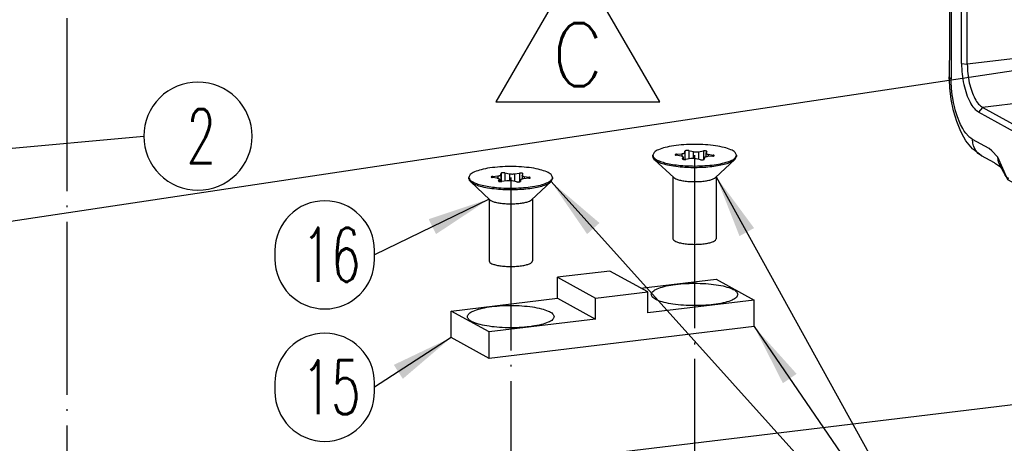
# Model space of a CAD drawing. Header units: inches. Extents: x -399 to 442, y -299 to 295.
# Tile 40 of 138: x -116 to -61, y 128 to 152. Entities that reach past the tile are written whole.
import ezdxf

# ---------------------------------------------------------------- set-up
doc = ezdxf.new("R2010")
doc.units = ezdxf.units.IN
doc.linetypes.add('DOT_CENTER', pattern=[14, 12, -1, 0, -1])
doc.layers.add('1', color=7, linetype='Continuous')
doc.styles.add('CONVERTER_11', font='txt.shx', dxfattribs={"width": 0.9})
doc.styles.add('CONVERTER_13', font='txt.shx', dxfattribs={"width": 0.63})
doc.dimstyles.get("Standard").update_dxf_attribs({"dimtxt": 0.18, "dimasz": 0.18, "dimexe": 0.18, "dimexo": 0.0625, "dimgap": 0.09, "dimtad": 0, "dimtih": 1, "dimtoh": 1, "dimdec": 4, "dimzin": 0, "dimdsep": 46, "dimtxsty": 'Standard', "dimcen": 0.09, "dimadec": 0, "dimazin": 0, "dimtfac": 1, "dimtdec": 4, "dimtofl": 0, "dimtmove": 0, "dimatfit": 3, "dimfxl": 1, "dimtolj": 1, "dimtzin": 0, "dimarcsym": 0})

# ---------------------------------------------------------------- blocks, each defined once
blk = doc.blocks.new('REV_TRIANGLE__3', base_point=(-84.896, 149.877))
at = {"layer": '1', "color": 3, "linetype": 'Continuous'}
for p, q in [((-84.896, 155.127), (-89.446, 147.252)), ((-80.346, 147.252), (-84.896, 155.127)), ((-89.446, 147.252), (-80.346, 147.252))]:
    blk.add_line(p, q, dxfattribs=at)
at = {"layer": '1', "color": 3, "insert": (-84.896, 149.877), "char_height": 3.5, "attachment_point": 5, "line_spacing_factor": 0.90036, "style": 'CONVERTER_11'}
blk.add_mtext('C', dxfattribs=at)
blk = doc.blocks.new('N2390-20305_plate__15', base_point=(-318.006, 84.092))
at = {"color": 7, "linetype": 'Continuous'}
blk.add_line((-140.455, 155.305), (-73.139, 163.429), dxfattribs=at)
blk = doc.blocks.new('N2390-20305__16', base_point=(-318.006, 84.092))
blk.add_blockref('N2390-20305_plate__15', (-318.006, 84.092))
blk = doc.blocks.new('N2390-60305__17', base_point=(-318.006, -142.861))
blk.add_blockref('N2390-20305__16', (-318.006, 84.092))
blk = doc.blocks.new('0515-1946_4__69', base_point=(-100.922, 174.191))
at = {"color": 7, "linetype": 'Continuous'}
for p, q in [((-100.922, 180.278), (-100.922, 180.375)), ((-98.962, 180.313), (-99.299, 180.366)), ((-99.274, 180.441), (-98.906, 180.478)), ((-98.869, 180.127), (-98.81, 180.228)), ((-98.806, 180.241), (-98.81, 180.228)), ((-98.806, 180.241), (-98.806, 180.088)), ((-98.699, 180.555), (-98.69, 180.657)), ((-98.284, 180.133), (-98.63, 180.084)), ((-98.426, 180.689), (-98.118, 180.625)), ((-97.759, 180.617), (-97.413, 180.666)), ((-97.344, 180.195), (-97.353, 180.093)), ((-97.237, 180.509), (-97.234, 180.522)), ((-97.237, 180.509), (-97.237, 180.254)), ((-97.174, 180.622), (-97.234, 180.522)), ((-96.77, 180.309), (-97.137, 180.272)), ((-97.081, 180.437), (-96.744, 180.384)), ((-95.228, 180.077), (-95.122, 180.278)), ((-95.122, 180.375), (-95.122, 180.278)), ((-100.816, 180.077), (-99.467, 178.822)), ((-97.617, 180.061), (-97.925, 180.125)), ((-95.228, 180.077), (-96.576, 178.822)), ((-99.522, 178.873), (-99.522, 174.579)), ((-96.522, 178.873), (-96.522, 174.579))]:
    blk.add_line(p, q, dxfattribs=at)
at = {"color": 1, "linetype": 'Continuous'}
for p, q in [((-99.274, 180.441), (-99.274, 180.362)), ((-98.906, 180.478), (-98.906, 180.301)), ((-98.81, 180.228), (-98.81, 180.089)), ((-98.699, 180.555), (-98.699, 180.079)), ((-98.69, 180.657), (-98.69, 180.08)), ((-98.426, 180.689), (-98.426, 180.113)), ((-98.118, 180.625), (-98.118, 180.142)), ((-97.759, 180.617), (-97.759, 180.091)), ((-97.413, 180.666), (-97.413, 180.062)), ((-97.081, 180.437), (-97.081, 180.277)), ((-96.744, 180.384), (-96.744, 180.313)), ((-98.869, 180.127), (-98.869, 180.117))]:
    blk.add_line(p, q, dxfattribs=at)
at = {"color": 7, "linetype": 'Continuous'}
for points, knots in [([(-95.122, 180.375), (-95.149, 180.445), (-95.219, 180.623), (-95.56, 180.778), (-96.005, 180.928), (-96.602, 181.038), (-97.286, 181.11), (-98.022, 181.134), (-98.757, 181.11), (-99.442, 181.038), (-100.038, 180.928), (-100.484, 180.778), (-100.824, 180.623), (-100.894, 180.445), (-100.922, 180.375)], [0, 0, 0, 0, 0.217953, 0.559572, 1.04595, 1.658292, 2.361727, 3.112739, 3.863751, 4.567183, 5.17952, 5.665892, 6.007505, 6.225454, 6.225454, 6.225454, 6.225454]), ([(-100.922, 180.375), (-100.906, 180.321), (-100.869, 180.192), (-100.659, 180.055), (-100.375, 179.927), (-99.988, 179.817), (-99.526, 179.726), (-99.191, 179.689), (-99.013, 179.67)], [0, 0, 0, 0, 0.163177, 0.392513, 0.709188, 1.111544, 1.588347, 2.123069, 2.123069, 2.123069, 2.123069]), ([(-100.922, 180.278), (-100.916, 180.243), (-100.902, 180.165), (-100.846, 180.108), (-100.816, 180.077)], [0, 0, 0, 0, 0.1049252, 0.2323251, 0.2323251, 0.2323251, 0.2323251]), ([(-99.274, 180.441), (-99.291, 180.439), (-99.321, 180.435), (-99.354, 180.425), (-99.381, 180.409), (-99.369, 180.384), (-99.338, 180.375), (-99.314, 180.369), (-99.299, 180.366)], [0, 0, 0, 0, 0.0515041, 0.0895112, 0.1114899, 0.1279974, 0.1583825, 0.2041429, 0.2041429, 0.2041429, 0.2041429]), ([(-99.013, 179.67), (-98.788, 179.653), (-98.332, 179.619), (-97.65, 179.624), (-96.988, 179.666), (-96.387, 179.747), (-95.871, 179.859), (-95.489, 180.002), (-95.2, 180.152), (-95.144, 180.311), (-95.122, 180.375)], [0, 0, 0, 0, 0.677375, 1.371617, 2.045638, 2.66377, 3.194464, 3.613578, 3.91038, 4.107189, 4.107189, 4.107189, 4.107189]), ([(-98.806, 180.241), (-98.809, 180.249), (-98.816, 180.268), (-98.853, 180.285), (-98.901, 180.302), (-98.94, 180.309), (-98.962, 180.313)], [0, 0, 0, 0, 0.023814, 0.0607726, 0.1132947, 0.1795342, 0.1795342, 0.1795342, 0.1795342]), ([(-98.906, 180.478), (-98.878, 180.482), (-98.828, 180.488), (-98.765, 180.505), (-98.717, 180.523), (-98.704, 180.546), (-98.699, 180.555)], [0, 0, 0, 0, 0.0836208, 0.1515084, 0.1995008, 0.22866, 0.22866, 0.22866, 0.22866]), ([(-98.426, 180.689), (-98.444, 180.692), (-98.481, 180.697), (-98.538, 180.699), (-98.594, 180.696), (-98.64, 180.686), (-98.676, 180.678), (-98.686, 180.662), (-98.69, 180.657)], [0, 0, 0, 0, 0.0533674, 0.1128824, 0.1710442, 0.2205812, 0.2558285, 0.2754143, 0.2754143, 0.2754143, 0.2754143]), ([(-97.925, 180.125), (-97.952, 180.13), (-98.01, 180.14), (-98.101, 180.144), (-98.193, 180.143), (-98.255, 180.137), (-98.284, 180.133)], [0, 0, 0, 0, 0.0832192, 0.1760624, 0.2711723, 0.3609524, 0.3609524, 0.3609524, 0.3609524]), ([(-98.118, 180.625), (-98.091, 180.62), (-98.033, 180.61), (-97.942, 180.606), (-97.85, 180.607), (-97.789, 180.613), (-97.759, 180.617)], [0, 0, 0, 0, 0.0832192, 0.1760624, 0.2711723, 0.3609524, 0.3609524, 0.3609524, 0.3609524]), ([(-97.174, 180.622), (-97.174, 180.628), (-97.174, 180.644), (-97.206, 180.655), (-97.244, 180.665), (-97.298, 180.671), (-97.355, 180.672), (-97.394, 180.668), (-97.413, 180.666)], [0, 0, 0, 0, 0.0156288, 0.0431686, 0.0865178, 0.1414596, 0.2012876, 0.2584487, 0.2584487, 0.2584487, 0.2584487]), ([(-97.137, 180.272), (-97.165, 180.268), (-97.215, 180.262), (-97.278, 180.244), (-97.327, 180.227), (-97.339, 180.204), (-97.344, 180.195)], [0, 0, 0, 0, 0.0836208, 0.1515084, 0.1995008, 0.22866, 0.22866, 0.22866, 0.22866]), ([(-97.237, 180.509), (-97.234, 180.501), (-97.227, 180.482), (-97.19, 180.465), (-97.142, 180.448), (-97.103, 180.441), (-97.081, 180.437)], [0, 0, 0, 0, 0.0238142, 0.0607729, 0.1132939, 0.1795312, 0.1795312, 0.1795312, 0.1795312]), ([(-96.77, 180.309), (-96.752, 180.311), (-96.722, 180.315), (-96.689, 180.325), (-96.662, 180.341), (-96.674, 180.366), (-96.705, 180.375), (-96.729, 180.381), (-96.744, 180.384)], [0, 0, 0, 0, 0.0515041, 0.0895112, 0.1114899, 0.1279974, 0.1583825, 0.2041429, 0.2041429, 0.2041429, 0.2041429]), ([(-100.816, 180.077), (-100.73, 180.018), (-100.527, 179.878), (-100.116, 179.753), (-99.602, 179.638), (-99.219, 179.596), (-99.013, 179.573)], [0, 0, 0, 0, 0.308897, 0.737547, 1.27348, 1.892294, 1.892294, 1.892294, 1.892294]), ([(-99.013, 179.573), (-98.821, 179.558), (-98.43, 179.528), (-97.841, 179.524), (-97.26, 179.549), (-96.711, 179.603), (-96.216, 179.684), (-95.799, 179.791), (-95.465, 179.906), (-95.299, 180.026), (-95.228, 180.077)], [0, 0, 0, 0, 0.579814, 1.175927, 1.764826, 2.323369, 2.830011, 3.266143, 3.617822, 3.879028, 3.879028, 3.879028, 3.879028]), ([(-98.869, 180.127), (-98.869, 180.122), (-98.869, 180.106), (-98.837, 180.095), (-98.799, 180.085), (-98.745, 180.079), (-98.688, 180.078), (-98.649, 180.082), (-98.63, 180.084)], [0, 0, 0, 0, 0.0156288, 0.0431686, 0.0865178, 0.1414596, 0.2012876, 0.2584487, 0.2584487, 0.2584487, 0.2584487]), ([(-97.617, 180.061), (-97.6, 180.058), (-97.562, 180.052), (-97.505, 180.051), (-97.449, 180.054), (-97.403, 180.064), (-97.367, 180.072), (-97.357, 180.088), (-97.353, 180.093)], [0, 0, 0, 0, 0.0533674, 0.1128824, 0.1710442, 0.2205812, 0.2558285, 0.2754143, 0.2754143, 0.2754143, 0.2754143]), ([(-99.467, 178.822), (-99.417, 178.789), (-99.298, 178.709), (-99.056, 178.641), (-98.753, 178.582), (-98.399, 178.546), (-98.022, 178.534), (-97.644, 178.546), (-97.291, 178.582), (-96.988, 178.641), (-96.745, 178.708), (-96.626, 178.789), (-96.576, 178.822)], [0, 0, 0, 0, 0.177848, 0.429411, 0.744879, 1.106495, 1.4922, 1.877906, 2.239527, 2.555003, 2.806575, 2.984433, 2.984433, 2.984433, 2.984433]), ([(-99.522, 174.579), (-99.507, 174.543), (-99.471, 174.451), (-99.295, 174.371), (-99.064, 174.293), (-98.756, 174.236), (-98.402, 174.199), (-98.022, 174.187), (-97.641, 174.199), (-97.287, 174.236), (-96.979, 174.293), (-96.748, 174.371), (-96.572, 174.451), (-96.536, 174.543), (-96.522, 174.579)], [0, 0, 0, 0, 0.112732, 0.289427, 0.540998, 0.857723, 1.221567, 1.61002, 1.998475, 2.362321, 2.67905, 2.930626, 3.107327, 3.220062, 3.220062, 3.220062, 3.220062])]:
    blk.add_open_spline(points, degree=3, knots=knots, dxfattribs=at)
at = {"layer": '1', "color": 1, "linetype": 'DOT_CENTER'}
blk.add_line((-98.022, 180.373), (-98.022, -67.771), dxfattribs=at)
blk = doc.blocks.new('0515-1946_3__70', base_point=(-113.664, 172.653))
at = {"color": 7, "linetype": 'Continuous'}
for p, q in [((-113.664, 178.74), (-113.664, 178.837)), ((-111.705, 178.775), (-112.042, 178.828)), ((-112.016, 178.903), (-111.649, 178.94)), ((-111.442, 179.017), (-111.433, 179.119)), ((-111.169, 179.151), (-110.861, 179.087)), ((-110.501, 179.079), (-110.156, 179.128)), ((-109.98, 178.971), (-109.976, 178.984)), ((-109.98, 178.971), (-109.98, 178.716)), ((-109.917, 179.085), (-109.976, 178.984)), ((-109.512, 178.771), (-109.88, 178.734)), ((-109.824, 178.899), (-109.487, 178.846)), ((-107.864, 178.837), (-107.864, 178.74)), ((-113.558, 178.539), (-112.209, 177.284)), ((-111.612, 178.59), (-111.552, 178.69)), ((-111.549, 178.703), (-111.552, 178.69)), ((-111.549, 178.703), (-111.549, 178.55)), ((-111.027, 178.595), (-111.373, 178.546)), ((-110.36, 178.523), (-110.668, 178.587)), ((-110.087, 178.657), (-110.096, 178.555)), ((-107.97, 178.539), (-109.319, 177.284)), ((-107.97, 178.539), (-107.864, 178.74)), ((-112.264, 177.335), (-112.264, 173.041)), ((-109.264, 177.335), (-109.264, 173.041))]:
    blk.add_line(p, q, dxfattribs=at)
at = {"color": 1, "linetype": 'Continuous'}
for p, q in [((-112.016, 178.903), (-112.016, 178.824)), ((-111.649, 178.94), (-111.649, 178.763)), ((-111.442, 179.017), (-111.442, 178.541)), ((-111.433, 179.119), (-111.433, 178.542)), ((-111.169, 179.151), (-111.169, 178.575)), ((-110.861, 179.087), (-110.861, 178.605)), ((-110.501, 179.079), (-110.501, 178.553)), ((-110.156, 179.128), (-110.156, 178.524)), ((-109.824, 178.899), (-109.824, 178.739)), ((-109.487, 178.846), (-109.487, 178.775)), ((-111.612, 178.59), (-111.612, 178.58)), ((-111.552, 178.69), (-111.552, 178.551))]:
    blk.add_line(p, q, dxfattribs=at)
at = {"color": 7, "linetype": 'Continuous'}
for points, knots in [([(-107.864, 178.837), (-107.892, 178.907), (-107.962, 179.085), (-108.302, 179.24), (-108.748, 179.39), (-109.344, 179.5), (-110.029, 179.572), (-110.764, 179.596), (-111.5, 179.572), (-112.184, 179.5), (-112.781, 179.39), (-113.226, 179.24), (-113.567, 179.085), (-113.637, 178.907), (-113.664, 178.837)], [0, 0, 0, 0, 0.217953, 0.559572, 1.04595, 1.658292, 2.361728, 3.11274, 3.863751, 4.567183, 5.17952, 5.665891, 6.007505, 6.225454, 6.225454, 6.225454, 6.225454]), ([(-113.664, 178.837), (-113.649, 178.783), (-113.612, 178.654), (-113.401, 178.517), (-113.117, 178.389), (-112.731, 178.279), (-112.269, 178.188), (-111.933, 178.151), (-111.756, 178.132)], [0, 0, 0, 0, 0.163177, 0.392513, 0.709188, 1.111543, 1.588345, 2.123067, 2.123067, 2.123067, 2.123067]), ([(-112.016, 178.903), (-112.034, 178.901), (-112.064, 178.897), (-112.097, 178.887), (-112.124, 178.871), (-112.112, 178.846), (-112.081, 178.837), (-112.056, 178.831), (-112.042, 178.828)], [0, 0, 0, 0, 0.0515041, 0.0895112, 0.1114899, 0.1279974, 0.1583825, 0.2041429, 0.2041429, 0.2041429, 0.2041429]), ([(-111.756, 178.132), (-111.531, 178.115), (-111.075, 178.082), (-110.392, 178.086), (-109.731, 178.128), (-109.129, 178.209), (-108.614, 178.321), (-108.232, 178.464), (-107.943, 178.614), (-107.887, 178.773), (-107.864, 178.837)], [0, 0, 0, 0, 0.677375, 1.371618, 2.04564, 2.663772, 3.194467, 3.61358, 3.910383, 4.107191, 4.107191, 4.107191, 4.107191]), ([(-111.549, 178.703), (-111.551, 178.711), (-111.559, 178.73), (-111.596, 178.747), (-111.644, 178.764), (-111.683, 178.771), (-111.705, 178.775)], [0, 0, 0, 0, 0.0238139, 0.0607725, 0.1132947, 0.1795345, 0.1795345, 0.1795345, 0.1795345]), ([(-111.649, 178.94), (-111.621, 178.944), (-111.571, 178.95), (-111.508, 178.968), (-111.459, 178.985), (-111.447, 179.008), (-111.442, 179.017)], [0, 0, 0, 0, 0.0836208, 0.1515084, 0.1995008, 0.22866, 0.22866, 0.22866, 0.22866]), ([(-111.169, 179.151), (-111.186, 179.154), (-111.223, 179.16), (-111.28, 179.161), (-111.337, 179.158), (-111.382, 179.148), (-111.419, 179.14), (-111.429, 179.124), (-111.433, 179.119)], [0, 0, 0, 0, 0.0533674, 0.1128824, 0.1710442, 0.2205812, 0.2558285, 0.2754143, 0.2754143, 0.2754143, 0.2754143]), ([(-110.861, 179.087), (-110.834, 179.082), (-110.776, 179.072), (-110.685, 179.068), (-110.592, 179.069), (-110.531, 179.076), (-110.501, 179.079)], [0, 0, 0, 0, 0.0832192, 0.1760624, 0.2711723, 0.3609524, 0.3609524, 0.3609524, 0.3609524]), ([(-109.917, 179.085), (-109.917, 179.09), (-109.917, 179.106), (-109.949, 179.117), (-109.987, 179.127), (-110.041, 179.133), (-110.098, 179.134), (-110.137, 179.13), (-110.156, 179.128)], [0, 0, 0, 0, 0.0156288, 0.0431686, 0.0865178, 0.1414596, 0.2012876, 0.2584487, 0.2584487, 0.2584487, 0.2584487]), ([(-109.98, 178.971), (-109.977, 178.963), (-109.97, 178.944), (-109.933, 178.927), (-109.885, 178.91), (-109.846, 178.903), (-109.824, 178.899)], [0, 0, 0, 0, 0.0238142, 0.0607729, 0.1132939, 0.1795313, 0.1795313, 0.1795313, 0.1795313]), ([(-109.512, 178.771), (-109.495, 178.773), (-109.465, 178.777), (-109.432, 178.787), (-109.405, 178.803), (-109.417, 178.828), (-109.448, 178.837), (-109.472, 178.843), (-109.487, 178.846)], [0, 0, 0, 0, 0.0515041, 0.0895112, 0.1114899, 0.1279974, 0.1583825, 0.2041429, 0.2041429, 0.2041429, 0.2041429]), ([(-113.664, 178.74), (-113.658, 178.705), (-113.645, 178.627), (-113.589, 178.57), (-113.558, 178.539)], [0, 0, 0, 0, 0.1049252, 0.2323252, 0.2323252, 0.2323252, 0.2323252]), ([(-113.558, 178.539), (-113.473, 178.48), (-113.27, 178.34), (-112.859, 178.216), (-112.345, 178.1), (-111.961, 178.058), (-111.756, 178.035)], [0, 0, 0, 0, 0.308897, 0.737547, 1.273479, 1.892292, 1.892292, 1.892292, 1.892292]), ([(-111.756, 178.035), (-111.563, 178.02), (-111.172, 177.99), (-110.584, 177.987), (-110.003, 178.011), (-109.454, 178.065), (-108.959, 178.146), (-108.542, 178.253), (-108.208, 178.368), (-108.041, 178.488), (-107.97, 178.539)], [0, 0, 0, 0, 0.579814, 1.175927, 1.764826, 2.323369, 2.830011, 3.266144, 3.617823, 3.879029, 3.879029, 3.879029, 3.879029]), ([(-111.612, 178.59), (-111.612, 178.584), (-111.612, 178.569), (-111.58, 178.557), (-111.542, 178.547), (-111.488, 178.541), (-111.431, 178.54), (-111.392, 178.544), (-111.373, 178.546)], [0, 0, 0, 0, 0.0156288, 0.0431686, 0.0865178, 0.1414596, 0.2012876, 0.2584487, 0.2584487, 0.2584487, 0.2584487]), ([(-110.668, 178.587), (-110.695, 178.592), (-110.753, 178.602), (-110.843, 178.606), (-110.936, 178.606), (-110.997, 178.599), (-111.027, 178.595)], [0, 0, 0, 0, 0.0832192, 0.1760624, 0.2711723, 0.3609524, 0.3609524, 0.3609524, 0.3609524]), ([(-110.36, 178.523), (-110.342, 178.521), (-110.305, 178.515), (-110.248, 178.513), (-110.192, 178.516), (-110.146, 178.526), (-110.11, 178.534), (-110.099, 178.55), (-110.096, 178.555)], [0, 0, 0, 0, 0.0533674, 0.1128824, 0.1710442, 0.2205812, 0.2558285, 0.2754143, 0.2754143, 0.2754143, 0.2754143]), ([(-109.88, 178.734), (-109.907, 178.73), (-109.958, 178.724), (-110.021, 178.707), (-110.069, 178.689), (-110.082, 178.666), (-110.087, 178.657)], [0, 0, 0, 0, 0.0836208, 0.1515084, 0.1995008, 0.22866, 0.22866, 0.22866, 0.22866]), ([(-112.209, 177.284), (-112.16, 177.251), (-112.041, 177.171), (-111.798, 177.103), (-111.495, 177.044), (-111.142, 177.008), (-110.764, 176.996), (-110.387, 177.008), (-110.033, 177.044), (-109.73, 177.103), (-109.488, 177.171), (-109.369, 177.251), (-109.319, 177.284)], [0, 0, 0, 0, 0.177848, 0.429411, 0.74488, 1.106497, 1.492201, 1.877908, 2.239529, 2.555005, 2.806577, 2.984435, 2.984435, 2.984435, 2.984435]), ([(-112.264, 173.041), (-112.25, 173.005), (-112.214, 172.913), (-112.038, 172.833), (-111.807, 172.755), (-111.499, 172.699), (-111.145, 172.661), (-110.764, 172.649), (-110.384, 172.661), (-110.03, 172.699), (-109.721, 172.755), (-109.491, 172.833), (-109.315, 172.913), (-109.278, 173.005), (-109.264, 173.041)], [0, 0, 0, 0, 0.112732, 0.289427, 0.540998, 0.857723, 1.221567, 1.610021, 1.998475, 2.362321, 2.679051, 2.930626, 3.107327, 3.220062, 3.220062, 3.220062, 3.220062])]:
    blk.add_open_spline(points, degree=3, knots=knots, dxfattribs=at)
at = {"layer": '1', "color": 1, "linetype": 'DOT_CENTER'}
blk.add_line((-110.764, 178.835), (-110.764, -69.309), dxfattribs=at)
blk = doc.blocks.new('N2390-20311_2__71', base_point=(-114.884, 166.276))
at = {"color": 7, "linetype": 'Continuous'}
for p, q in [((-103.89, 172.342), (-107.516, 171.904)), ((-101.27, 170.887), (-103.89, 172.342)), ((-107.516, 170.455), (-107.516, 171.904)), ((-107.516, 171.904), (-104.895, 170.45)), ((-101.746, 171.151), (-96.522, 171.782)), ((-96.522, 171.782), (-93.902, 170.328)), ((-104.895, 170.45), (-101.27, 170.887)), ((-101.27, 169.438), (-101.27, 170.887)), ((-114.884, 169.566), (-107.516, 170.455)), ((-107.516, 170.455), (-104.895, 169.001)), ((-104.895, 169.001), (-104.895, 170.45)), ((-93.902, 170.328), (-101.27, 169.438)), ((-93.902, 168.492), (-93.902, 170.328)), ((-112.264, 168.112), (-114.884, 169.566)), ((-114.884, 167.731), (-114.884, 169.566)), ((-104.895, 169.001), (-112.264, 168.112)), ((-93.902, 168.492), (-112.264, 166.276)), ((-112.264, 166.276), (-112.264, 168.112)), ((-112.264, 166.276), (-114.884, 167.731))]:
    blk.add_line(p, q, dxfattribs=at)
for points in [[(-95.022, 170.716), (-95.05, 170.788), (-95.122, 170.973), (-95.475, 171.132), (-95.936, 171.288), (-96.553, 171.402), (-97.261, 171.476), (-98.022, 171.501), (-98.782, 171.476), (-99.492, 171.402), (-100.104, 171.288), (-100.578, 171.132), (-100.9, 170.973), (-101.069, 170.716), (-100.9, 170.459), (-100.578, 170.299), (-100.104, 170.143), (-99.492, 170.03), (-98.782, 169.956), (-98.022, 169.931), (-97.261, 169.956), (-96.553, 170.03), (-95.936, 170.143), (-95.475, 170.299), (-95.122, 170.459), (-95.05, 170.644), (-95.022, 170.716)], [(-107.764, 169.178), (-107.792, 169.25), (-107.865, 169.435), (-108.217, 169.594), (-108.679, 169.75), (-109.295, 169.864), (-110.003, 169.938), (-110.764, 169.963), (-111.525, 169.938), (-112.234, 169.864), (-112.846, 169.75), (-113.321, 169.594), (-113.643, 169.435), (-113.812, 169.178), (-113.643, 168.921), (-113.321, 168.761), (-112.846, 168.605), (-112.234, 168.492), (-111.525, 168.418), (-110.764, 168.393), (-110.003, 168.418), (-109.295, 168.492), (-108.679, 168.605), (-108.217, 168.761), (-107.865, 168.921), (-107.792, 169.106), (-107.764, 169.178)]]:
    blk.add_open_spline(points, degree=3, knots=[0, 0, 0, 0, 0.225467, 0.578863, 1.08201, 1.715464, 2.443153, 3.220061, 3.996968, 4.724657, 5.358112, 5.861258, 6.214655, 6.440122, 6.665588, 7.018985, 7.522131, 8.155586, 8.883275, 9.660182, 10.43709, 11.164779, 11.798233, 12.30138, 12.654776, 12.880243, 12.880243, 12.880243, 12.880243], dxfattribs=at)
blk = doc.blocks.new('0515-0773_3', base_point=(-144.198, 255.539))
at = {"layer": '1', "color": 1, "linetype": 'DOT_CENTER'}
blk.add_line((-141.498, 149.633), (-141.498, 262.598), dxfattribs=at)
blk = doc.blocks.new('N2390-20306_4__89', base_point=(-85.879, 176.787))
at = {"color": 7, "linetype": 'Continuous'}
for p, q in [((-82.838, 217.194), (-82.812, 217.2)), ((-80.139, 217.523), (-82.812, 217.2)), ((-81.682, 216.751), (-82.273, 217.079)), ((-79.008, 217.074), (-81.682, 216.751)), ((-79.6, 217.402), (-79.008, 217.074)), ((-77.698, 213.352), (-79.008, 217.074)), ((-81.682, 216.751), (-80.371, 213.03)), ((-77.698, 213.352), (-80.371, 213.03)), ((-80.371, 213.03), (-80.371, 210.422)), ((-77.698, 210.744), (-77.698, 213.352)), ((-77.698, 210.858), (-75.669, 211.103)), ((-77.698, 210.744), (-75.772, 210.977)), ((-75.772, 210.977), (-75.627, 211.08)), ((-75.772, 210.977), (-75.772, 202.428)), ((-75.627, 211.08), (-75.669, 211.103)), ((-75.627, 202.531), (-75.627, 211.08)), ((-82.95, 209.884), (-82.738, 210.25)), ((-82.738, 210.25), (-80.541, 210.515)), ((-82.696, 210.227), (-82.738, 210.25)), ((-82.297, 210.189), (-82.696, 210.227)), ((-82.696, 201.678), (-82.696, 210.227)), ((-82.297, 210.189), (-80.371, 210.422)), ((-82.297, 201.641), (-82.297, 210.189)), ((-80.541, 210.515), (-80.371, 210.422)), ((-82.95, 207.759), (-82.95, 209.884)), ((-84.175, 207.993), (-84.175, 208.208)), ((-85.879, 207.54), (-85.879, 206.274)), ((-85.013, 207.892), (-84.175, 207.993)), ((-84.175, 207.993), (-82.988, 207.334)), ((-85.739, 207.376), (-83.795, 206.297)), ((-85.876, 206.251), (-85.879, 206.274)), ((-85.844, 206.039), (-85.876, 206.251)), ((-85.787, 205.698), (-85.844, 206.039)), ((-85.608, 203.519), (-85.787, 205.698)), ((-84.937, 200.909), (-85.608, 203.519)), ((-84.285, 199.569), (-84.937, 200.909)), ((-83.871, 198.742), (-84.285, 199.569)), ((-74.78, 199.473), (-74.896, 199.627)), ((-82.581, 197.353), (-83.871, 198.742)), ((-74.345, 199.147), (-74.095, 198.907)), ((-82.416, 197.208), (-82.581, 197.353)), ((-82.431, 197.203), (-82.377, 197.169)), ((-82.377, 197.169), (-82.416, 197.208)), ((-81.915, 196.913), (-82.377, 197.169)), ((-81.831, 196.868), (-81.915, 196.913)), ((-81.32, 196.582), (-81.831, 196.868)), ((-81.346, 196.594), (-81.289, 196.537)), ((-81.308, 196.573), (-81.346, 196.594)), ((-81.288, 196.564), (-81.308, 196.573)), ((-81.289, 196.537), (-81.151, 196.415)), ((-81.151, 196.415), (-80.913, 195.902)), ((-80.913, 195.902), (-80.773, 195.594)), ((-80.773, 195.594), (-80.482, 194.39)), ((-80.482, 194.39), (-80.384, 193.24)), ((-72.61, 193.681), (-72.62, 194.065)), ((-72.462, 193.69), (-72.474, 194.13)), ((-80.384, 193.24), (-80.383, 193.06)), ((-80.383, 193.06), (-80.379, 192.317)), ((-79.526, 186.724), (-79.526, 192.675)), ((-79.128, 186.687), (-79.128, 192.637)), ((-80.379, 192.317), (-80.383, 191.529)), ((-80.383, 191.529), (-80.38, 190.615)), ((-80.38, 190.615), (-80.379, 190.544)), ((-80.379, 190.544), (-80.37, 190.124)), ((-80.37, 190.124), (-80.37, 187.056)), ((-80.37, 187.056), (-80.379, 186.846)), ((-80.38, 186.779), (-80.383, 185.815)), ((-80.379, 186.846), (-80.38, 186.779)), ((-80.376, 185.883), (-80.383, 185.815)), ((-80.374, 185.672), (-80.383, 185.815)), ((-80.383, 185.815), (-80.38, 185.806)), ((-80.368, 185.605), (-80.374, 185.672)), ((-80.347, 185.04), (-80.368, 185.605)), ((-80.248, 184.24), (-80.347, 185.04)), ((-80.085, 183.458), (-80.248, 184.24)), ((-72.788, 180.753), (-78.071, 183.686)), ((-71.019, 184.181), (-66.263, 181.541)), ((-79.86, 182.713), (-80.085, 183.458)), ((-72.934, 180.361), (-78.343, 183.363)), ((-74.743, 182.857), (-74.628, 182.915)), ((-74.628, 182.915), (-74.569, 182.94)), ((-74.569, 182.94), (-74.347, 183.021)), ((-74.347, 183.021), (-74.2, 183.064)), ((-74.2, 183.064), (-74.001, 183.114)), ((-74.001, 183.114), (-73.762, 183.163)), ((-73.762, 183.163), (-73.66, 183.181)), ((-73.66, 183.181), (-73.287, 183.235)), ((-69.131, 182.766), (-69.3, 182.859)), ((-79.575, 182.017), (-79.86, 182.713)), ((-75.019, 182.543), (-74.989, 182.642)), ((-75.014, 182.486), (-75.019, 182.543)), ((-74.985, 182.414), (-75.014, 182.486)), ((-74.989, 182.642), (-74.97, 182.672)), ((-74.924, 182.337), (-74.985, 182.414)), ((-74.97, 182.672), (-74.914, 182.735)), ((-74.891, 182.306), (-74.924, 182.337)), ((-74.914, 182.735), (-74.743, 182.857)), ((-74.738, 182.203), (-74.891, 182.306)), ((-74.738, 182.203), (-74.569, 182.109)), ((-79.367, 181.633), (-79.575, 182.017)), ((-79.217, 181.38), (-79.367, 181.633)), ((-74.362, 182.013), (-74.569, 182.109)), ((-74.292, 181.986), (-74.362, 182.013)), ((-74.102, 181.924), (-74.292, 181.986)), ((-73.91, 181.873), (-74.102, 181.924)), ((-73.743, 181.835), (-73.91, 181.873)), ((-73.431, 181.778), (-73.743, 181.835)), ((-73.331, 181.762), (-73.431, 181.778)), ((-73.108, 181.733), (-73.331, 181.762)), ((-72.637, 181.688), (-73.108, 181.733)), ((-66.263, 181.541), (-72.788, 180.753)), ((-72.393, 181.674), (-72.637, 181.688)), ((-72.277, 181.669), (-72.393, 181.674)), ((-71.897, 181.661), (-72.277, 181.669)), ((-71.675, 181.662), (-71.897, 181.661)), ((-71.399, 181.67), (-71.675, 181.662)), ((-71.1, 181.686), (-71.399, 181.67)), ((-70.981, 181.694), (-71.1, 181.686)), ((-70.582, 181.734), (-70.981, 181.694)), ((-66.263, 181.541), (-65.864, 181.214)), ((-78.759, 180.808), (-79.217, 181.38)), ((-65.864, 181.214), (-72.934, 180.361)), ((-70.832, 181.302), (-70.833, 181.301)), ((-69.317, 181.299), (-69.336, 181.319)), ((-65.864, 177.64), (-65.864, 181.214)), ((-78.733, 180.785), (-78.759, 180.808)), ((-78.706, 180.76), (-78.733, 180.785)), ((-78.169, 180.349), (-78.706, 180.76)), ((-78.15, 180.334), (-78.368, 180.496)), ((-78.15, 180.334), (-78.169, 180.349)), ((-77.248, 179.836), (-78.15, 180.334)), ((-78.118, 180.316), (-78.15, 180.334)), ((-76.996, 180.065), (-77.008, 180.236)), ((-72.934, 180.361), (-72.788, 180.753)), ((-72.934, 176.787), (-72.934, 180.361)), ((-77.197, 179.795), (-77.248, 179.836)), ((-77.181, 179.783), (-77.197, 179.795)), ((-76.767, 179.495), (-77.181, 179.783)), ((-76.989, 180.022), (-76.996, 180.065)), ((-76.958, 179.893), (-76.989, 180.022)), ((-76.929, 179.808), (-76.958, 179.893)), ((-76.85, 179.646), (-76.929, 179.808)), ((-76.588, 179.168), (-76.85, 179.646)), ((-76.522, 179.045), (-76.588, 179.168)), ((-76.423, 178.891), (-76.522, 179.045)), ((-76.362, 178.822), (-76.423, 178.891)), ((-76.313, 178.79), (-76.362, 178.822)), ((-76.315, 178.663), (-76.266, 178.78)), ((-76.266, 178.78), (-76.313, 178.79)), ((-72.934, 176.787), (-76.315, 178.663)), ((-72.934, 176.787), (-65.864, 177.64))]:
    blk.add_line(p, q, dxfattribs=at)
at = {"color": 1, "linetype": 'Continuous'}
for p, q in [((-82.273, 217.079), (-79.6, 217.402)), ((-85.739, 206.11), (-85.739, 207.376)), ((-85.868, 206.227), (-85.739, 206.11)), ((-83.387, 206.346), (-83.795, 206.297)), ((-82.297, 201.641), (-75.772, 202.428)), ((-75.772, 202.428), (-75.627, 202.531)), ((-82.297, 201.641), (-82.696, 201.678)), ((-74.715, 199.427), (-81.241, 198.639)), ((-81.241, 198.639), (-81.513, 198.317)), ((-82.992, 198.307), (-81.935, 197.721)), ((-82.969, 198.046), (-82.896, 197.785)), ((-82.896, 197.785), (-82.852, 197.685)), ((-82.852, 197.685), (-82.77, 197.54)), ((-82.77, 197.54), (-82.704, 197.45)), ((-82.704, 197.45), (-82.595, 197.332)), ((-82.595, 197.332), (-82.508, 197.257)), ((-82.508, 197.257), (-82.431, 197.203)), ((-81.698, 197.551), (-81.935, 197.721)), ((-81.935, 197.721), (-81.919, 197.498)), ((-81.919, 197.498), (-81.913, 197.46)), ((-81.913, 197.46), (-81.866, 197.274)), ((-81.866, 197.274), (-81.84, 197.199)), ((-81.84, 197.199), (-81.734, 196.987)), ((-81.465, 197.308), (-81.698, 197.551)), ((-81.349, 197.156), (-81.465, 197.308)), ((-81.734, 196.987), (-81.714, 196.955)), ((-81.714, 196.955), (-81.537, 196.744)), ((-81.287, 197.065), (-81.349, 197.156)), ((-81.236, 196.987), (-81.287, 197.065)), ((-81.127, 196.802), (-81.236, 196.987)), ((-80.922, 196.387), (-81.127, 196.802)), ((-80.738, 195.92), (-80.922, 196.387)), ((-80.58, 195.414), (-80.738, 195.92)), ((-80.449, 194.871), (-80.58, 195.414)), ((-80.394, 194.591), (-80.449, 194.871)), ((-80.373, 194.468), (-80.394, 194.591)), ((-80.348, 194.306), (-80.373, 194.468)), ((-80.281, 193.734), (-80.348, 194.306)), ((-80.254, 193.324), (-80.281, 193.734)), ((-80.245, 192.919), (-80.254, 193.324)), ((-74.365, 193.212), (-79.128, 192.637)), ((-80.383, 193.06), (-80.375, 193.038)), ((-80.375, 193.038), (-80.338, 192.985)), ((-80.338, 192.985), (-80.327, 192.975)), ((-80.327, 192.975), (-80.245, 192.919)), ((-80.245, 192.919), (-80.245, 192.153)), ((-79.526, 192.675), (-79.128, 192.637)), ((-80.245, 192.153), (-80.245, 191.388)), ((-80.383, 191.529), (-80.376, 191.596)), ((-80.374, 191.505), (-80.383, 191.529)), ((-80.338, 191.455), (-80.374, 191.505)), ((-80.327, 191.445), (-80.338, 191.455)), ((-80.245, 191.388), (-80.327, 191.445)), ((-80.245, 191.388), (-80.245, 190.984)), ((-80.245, 190.984), (-80.245, 185.674)), ((-73.414, 187.376), (-79.128, 186.687)), ((-79.526, 186.724), (-79.128, 186.687)), ((-80.38, 185.806), (-80.375, 185.793)), ((-80.375, 185.793), (-80.327, 185.731)), ((-80.327, 185.731), (-80.245, 185.674)), ((-80.24, 185.388), (-80.245, 185.674)), ((-80.224, 185.098), (-80.24, 185.388)), ((-80.216, 184.999), (-80.224, 185.098)), ((-80.169, 184.562), (-80.216, 184.999)), ((-80.132, 184.319), (-80.169, 184.562)), ((-80.08, 184.032), (-80.132, 184.319)), ((-73.076, 184.288), (-78.071, 183.686)), ((-79.996, 183.659), (-80.08, 184.032)), ((-79.96, 183.523), (-79.996, 183.659)), ((-78.071, 183.686), (-78.343, 183.363)), ((-79.812, 183.044), (-79.96, 183.523)), ((-79.639, 182.608), (-79.812, 183.044)), ((-73.287, 183.235), (-73.287, 181.786)), ((-69.3, 182.859), (-69.3, 182.031)), ((-79.588, 182.499), (-79.639, 182.608)), ((-79.444, 182.226), (-79.588, 182.499)), ((-79.332, 182.044), (-79.444, 182.226)), ((-69.131, 182.113), (-69.131, 182.766)), ((-79.234, 181.907), (-79.332, 182.044)), ((-79.054, 181.698), (-79.234, 181.907)), ((-79.013, 181.658), (-79.054, 181.698)), ((-78.89, 181.553), (-79.013, 181.658)), ((-78.766, 181.473), (-78.89, 181.553)), ((-73.287, 181.786), (-73.287, 181.756)), ((-78.749, 181.25), (-78.766, 181.473)), ((-77.615, 180.834), (-78.766, 181.473)), ((-78.743, 181.212), (-78.749, 181.25)), ((-78.697, 181.026), (-78.743, 181.212)), ((-78.682, 180.983), (-78.697, 181.026)), ((-78.67, 180.951), (-78.682, 180.983)), ((-78.565, 180.738), (-78.67, 180.951)), ((-77.423, 180.679), (-77.615, 180.834)), ((-78.544, 180.706), (-78.565, 180.738)), ((-78.368, 180.496), (-78.544, 180.706)), ((-77.008, 180.236), (-77.423, 180.679)), ((-76.315, 178.663), (-77.008, 180.236))]:
    blk.add_line(p, q, dxfattribs=at)
at = {"color": 7, "linetype": 'Continuous'}
for points, knots in [([(-82.273, 217.079), (-82.362, 217.123), (-82.533, 217.206), (-82.722, 217.202), (-82.812, 217.2)], [0, 0, 0, 0, 0.2924375, 0.5596201, 0.5596201, 0.5596201, 0.5596201]), ([(-79.6, 217.402), (-79.689, 217.445), (-79.859, 217.528), (-80.048, 217.525), (-80.139, 217.523)], [0, 0, 0, 0, 0.292438, 0.559621, 0.559621, 0.559621, 0.559621]), ([(-85.013, 207.892), (-85.133, 207.875), (-85.349, 207.845), (-85.614, 207.763), (-85.818, 207.681), (-85.863, 207.579), (-85.879, 207.54)], [0, 0, 0, 0, 0.360116, 0.6484742, 0.8499984, 0.9740685, 0.9740685, 0.9740685, 0.9740685]), ([(-85.879, 207.54), (-85.87, 207.51), (-85.847, 207.437), (-85.779, 207.398), (-85.739, 207.376)], [0, 0, 0, 0, 0.0912425, 0.2232617, 0.2232617, 0.2232617, 0.2232617]), ([(-83.795, 206.297), (-83.722, 206.268), (-83.579, 206.21), (-83.342, 206.317), (-83.172, 206.548), (-83.045, 206.877), (-82.964, 207.293), (-82.955, 207.598), (-82.95, 207.759)], [0, 0, 0, 0, 0.225717, 0.444651, 0.717926, 1.070093, 1.497575, 1.982445, 1.982445, 1.982445, 1.982445]), ([(-85.879, 206.274), (-85.879, 206.266), (-85.878, 206.25), (-85.872, 206.235), (-85.868, 206.227)], [0, 0, 0, 0, 0.02386411, 0.04891923, 0.04891923, 0.04891923, 0.04891923]), ([(-75.772, 202.428), (-75.765, 202.213), (-75.75, 201.781), (-75.643, 201.151), (-75.482, 200.565), (-75.268, 200.067), (-75.03, 199.668), (-74.811, 199.5), (-74.715, 199.427)], [0, 0, 0, 0, 0.645986, 1.295609, 1.912228, 2.462791, 2.922544, 3.282491, 3.282491, 3.282491, 3.282491]), ([(-75.627, 202.531), (-75.622, 202.351), (-75.613, 201.988), (-75.544, 201.448), (-75.437, 200.925), (-75.291, 200.438), (-75.12, 200.001), (-74.968, 199.747), (-74.896, 199.627)], [0, 0, 0, 0, 0.54074, 1.089625, 1.629108, 2.142192, 2.613516, 3.030617, 3.030617, 3.030617, 3.030617]), ([(-82.696, 201.678), (-82.688, 201.437), (-82.672, 200.953), (-82.552, 200.248), (-82.372, 199.591), (-82.132, 199.034), (-81.865, 198.586), (-81.62, 198.399), (-81.513, 198.317)], [0, 0, 0, 0, 0.723504, 1.451082, 2.141695, 2.758326, 3.273249, 3.676389, 3.676389, 3.676389, 3.676389]), ([(-82.297, 201.641), (-82.29, 201.425), (-82.276, 200.993), (-82.168, 200.363), (-82.008, 199.777), (-81.794, 199.28), (-81.556, 198.88), (-81.337, 198.713), (-81.241, 198.639)], [0, 0, 0, 0, 0.645986, 1.295609, 1.912228, 2.462791, 2.922544, 3.282491, 3.282491, 3.282491, 3.282491]), ([(-74.345, 199.147), (-74.405, 199.202), (-74.519, 199.307), (-74.652, 199.388), (-74.715, 199.427)], [0, 0, 0, 0, 0.2430908, 0.4653509, 0.4653509, 0.4653509, 0.4653509]), ([(-79.128, 192.637), (-79.136, 192.959), (-79.152, 193.608), (-79.276, 194.571), (-79.467, 195.506), (-79.725, 196.376), (-80.038, 197.152), (-80.399, 197.799), (-80.781, 198.315), (-81.098, 198.538), (-81.241, 198.639)], [0, 0, 0, 0, 0.965604, 1.945755, 2.909115, 3.825334, 4.666983, 5.411807, 6.045851, 6.568707, 6.568707, 6.568707, 6.568707]), ([(-72.62, 194.065), (-72.649, 194.414), (-72.705, 195.109), (-72.899, 196.12), (-73.163, 197.066), (-73.497, 197.903), (-73.87, 198.61), (-74.196, 198.979), (-74.345, 199.147)], [0, 0, 0, 0, 1.050033, 2.090126, 3.082381, 3.99227, 4.79175, 5.463602, 5.463602, 5.463602, 5.463602]), ([(-72.474, 194.13), (-72.501, 194.458), (-72.554, 195.111), (-72.736, 196.061), (-72.984, 196.951), (-73.298, 197.737), (-73.649, 198.402), (-73.955, 198.749), (-74.095, 198.907)], [0, 0, 0, 0, 0.987031, 1.964718, 2.897437, 3.752731, 4.504242, 5.135782, 5.135782, 5.135782, 5.135782]), ([(-79.526, 192.675), (-79.534, 192.977), (-79.549, 193.587), (-79.666, 194.493), (-79.845, 195.371), (-80.088, 196.19), (-80.382, 196.919), (-80.721, 197.526), (-81.08, 198.012), (-81.378, 198.222), (-81.513, 198.317)], [0, 0, 0, 0, 0.907668, 1.82901, 2.734568, 3.595814, 4.386964, 5.087098, 5.6831, 6.174585, 6.174585, 6.174585, 6.174585]), ([(-79.526, 186.724), (-79.518, 186.483), (-79.502, 185.999), (-79.382, 185.294), (-79.202, 184.637), (-78.962, 184.08), (-78.696, 183.632), (-78.451, 183.445), (-78.343, 183.363)], [0, 0, 0, 0, 0.723504, 1.451082, 2.141695, 2.758326, 3.273249, 3.676389, 3.676389, 3.676389, 3.676389]), ([(-79.128, 186.687), (-79.121, 186.471), (-79.106, 186.039), (-78.999, 185.409), (-78.838, 184.823), (-78.624, 184.326), (-78.386, 183.926), (-78.167, 183.759), (-78.071, 183.686)], [0, 0, 0, 0, 0.645986, 1.295609, 1.912228, 2.462791, 2.922544, 3.282491, 3.282491, 3.282491, 3.282491]), ([(-69.3, 182.859), (-69.439, 182.921), (-69.759, 183.062), (-70.333, 183.181), (-71.014, 183.273), (-71.763, 183.312), (-72.53, 183.308), (-73.038, 183.259), (-73.287, 183.235)], [0, 0, 0, 0, 0.454191, 1.047611, 1.748557, 2.514407, 3.296869, 4.046262, 4.046262, 4.046262, 4.046262]), ([(-70.582, 181.734), (-70.362, 181.765), (-69.96, 181.822), (-69.431, 181.965), (-69.07, 182.126), (-68.825, 182.337), (-68.885, 182.627), (-69.039, 182.714), (-69.131, 182.766)], [0, 0, 0, 0, 0.669426, 1.21922, 1.623071, 1.883635, 2.088999, 2.39368, 2.39368, 2.39368, 2.39368]), ([(-69.1, 181.452), (-69.114, 181.48), (-69.151, 181.556), (-69.311, 181.61), (-69.516, 181.665), (-69.783, 181.697), (-70.075, 181.709), (-70.368, 181.697), (-70.632, 181.665), (-70.845, 181.61), (-70.988, 181.556), (-71.073, 181.452), (-70.988, 181.348), (-70.845, 181.294), (-70.632, 181.239), (-70.368, 181.208), (-70.075, 181.196), (-69.783, 181.208), (-69.516, 181.239), (-69.311, 181.294), (-69.151, 181.348), (-69.114, 181.424), (-69.1, 181.452)], [0, 0, 0, 0, 0.091423, 0.246753, 0.469562, 0.743714, 1.045259, 1.346803, 1.620955, 1.843764, 1.999094, 2.090517, 2.18194, 2.33727, 2.560079, 2.834231, 3.135776, 3.43732, 3.711472, 3.934281, 4.089611, 4.181034, 4.181034, 4.181034, 4.181034]), ([(-69.336, 181.319), (-69.373, 181.34), (-69.465, 181.392), (-69.645, 181.428), (-69.865, 181.456), (-70.108, 181.462), (-70.348, 181.451), (-70.557, 181.418), (-70.724, 181.38), (-70.801, 181.324), (-70.832, 181.302)], [0, 0, 0, 0, 0.128157, 0.314325, 0.543728, 0.794526, 1.04198, 1.26179, 1.433507, 1.545433, 1.545433, 1.545433, 1.545433])]:
    blk.add_open_spline(points, degree=3, knots=knots, dxfattribs=at)
at = {"color": 1, "linetype": 'Continuous'}
for points, knots in [([(-85.739, 206.11), (-85.728, 205.692), (-85.707, 204.848), (-85.546, 203.596), (-85.298, 202.381), (-84.962, 201.249), (-84.555, 200.24), (-84.087, 199.4), (-83.59, 198.729), (-83.178, 198.438), (-82.992, 198.307)], [0, 0, 0, 0, 1.255285, 2.529481, 3.781849, 4.972935, 6.067078, 7.035348, 7.859606, 8.53932, 8.53932, 8.53932, 8.53932]), ([(-82.992, 198.307), (-82.991, 198.263), (-82.989, 198.176), (-82.976, 198.089), (-82.969, 198.046)], [0, 0, 0, 0, 0.1318122, 0.2621425, 0.2621425, 0.2621425, 0.2621425])]:
    blk.add_open_spline(points, degree=3, knots=knots, dxfattribs=at)
blk = doc.blocks.new('N2390-60301__120', base_point=(-230.231, 166.276))
for name, p in [('0515-0773_3', (-144.198, 255.539)), ('N2390-20306_4__89', (-85.879, 176.787)), ('0515-1946_4__69', (-100.922, 174.191)), ('0515-1946_3__70', (-113.664, 172.653)), ('N2390-20311_2__71', (-114.884, 166.276))]:
    blk.add_blockref(name, p)
blk = doc.blocks.new('N2494-90112__127', base_point=(-386.375, -319.122))
for name, p in [('N2390-60301__120', (-230.231, 166.276)), ('N2390-60305__17', (-318.006, -142.861))]:
    blk.add_blockref(name, p)
blk = doc.blocks.new('gen1', base_point=(-147.5, 38.75))
at = {"layer": '1', "color": 1}
for points in [[(-132.44, 177.944), (-132.44, 177.944, 0.414214), (-128.69, 181.694), (-128.69, 181.694, 0.414214), (-132.44, 185.444), (-132.44, 185.444, 0.414214), (-136.19, 181.694), (-136.19, 181.694, 0.414214)], [(-123.652, 169.712), (-123.652, 169.712, 0.414214), (-120.202, 173.162), (-120.202, 173.762, 0.414214), (-123.652, 177.212), (-123.652, 177.212, 0.414214), (-127.102, 173.762), (-127.102, 173.162, 0.414214)], [(-123.652, 160.528), (-123.652, 160.528, 0.414214), (-120.202, 163.978), (-120.202, 164.578, 0.414214), (-123.652, 168.028), (-123.652, 168.028, 0.414214), (-127.102, 164.578), (-127.102, 163.978, 0.414214)]]:
    blk.add_lwpolyline(points, format="xyb", close=True, dxfattribs=at)
at = {"layer": '1', "color": 3}
for points in [[(-93.903, 175.321), (-94.912, 174.764), (-96.522, 178.873)], [(-104.615, 175.673), (-105.471, 174.903), (-107.97, 178.539)], [(-115.944, 174.899), (-116.449, 175.934), (-112.264, 177.335)], [(-90.954, 165.209), (-91.904, 164.558), (-93.902, 168.492)], [(-118.24, 164.865), (-118.867, 165.831), (-114.884, 167.731)]]:
    blk.add_solid(points, dxfattribs=at)
blk.add_blockref('N2494-90112__127', (-386.375, -319.122))
at = {"layer": '1', "xscale": 1.25, "yscale": 1.25, "zscale": 1.25}
blk.add_blockref('REV_TRIANGLE__3', (-106.12, 187.346), dxfattribs=at)
at = {"layer": '1', "color": 1, "style": 'CONVERTER_13', "width": 0.63}
for s, p in [('2', (-133.227, 179.819)), ('16', (-125.227, 171.587)), ('15', (-125.227, 162.403))]:
    blk.add_text(s, height=3.75, dxfattribs=at).set_placement(p)
at = {"layer": '1', "color": 3, "linetype": 'Continuous', "has_arrowhead": 0}
for points in [[(-151.981, 174.802), (1.087, 197.824)], [(-189.297, 186.259), (-144.913, 127.157), (-77.913, 145.157)], [(-150.781, 180.356), (-136.19, 181.694)], [(-93.902, 168.492), (-77.913, 145.157), (1.087, 180.157)], [(-96.522, 178.873), (-77.913, 145.157)], [(-107.97, 178.539), (-77.913, 145.157)], [(-112.264, 177.335), (-120.202, 173.462)], [(-114.884, 167.731), (-120.202, 164.278)]]:
    blk.add_leader(points, dimstyle='Standard', dxfattribs=at)

msp = doc.modelspace()

# ---------------------------------------------------------------- block references
at = {"xscale": 0.8, "yscale": 0.8, "zscale": 0.8}
msp.add_blockref('gen1', (-118, 31), dxfattribs=at)

doc.saveas('drawing.dxf')
